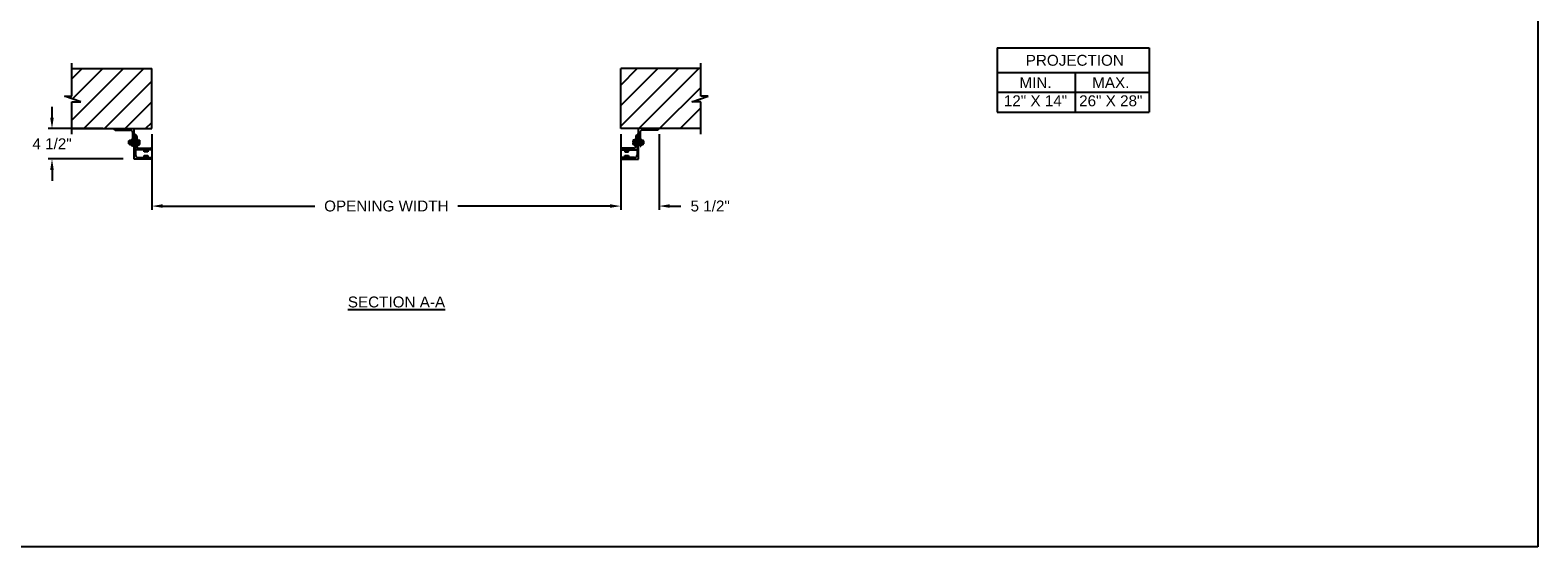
# Model space of a CAD drawing. Header units: inches. Extents: x 170 to 312, y 215 to 248.
# Tile 36 of 256: x 176.09 to 189.06, y 234.45 to 238.89. Entities that reach past the tile are written whole.
import ezdxf

# ---------------------------------------------------------------- set-up
doc = ezdxf.new("R2010")
doc.units = ezdxf.units.IN
doc.header["$LTSCALE"] = 0.25
doc.header["$MEASUREMENT"] = 0
doc.layers.add('ANNOTATIONS', color=1, linetype='Continuous')
doc.layers.add('MOTOR RH', color=7, linetype='Continuous')
doc.styles.add('ARIAL', font='arial.ttf', dxfattribs={"height": 0.09375})
doc.dimstyles.new('STANDARD$0', dxfattribs={"dimtxt": 0.09375, "dimasz": 0.09375, "dimexe": 0.03125, "dimexo": 0.046875, "dimgap": 0.09, "dimtad": 0, "dimtih": 1, "dimtoh": 1, "dimdec": 4, "dimzin": 0, "dimdsep": 46, "dimtxsty": 'ARIAL', "dimcen": 0.09, "dimadec": 0, "dimazin": 0, "dimtfac": 1, "dimtdec": 4, "dimtofl": 0, "dimtmove": 0, "dimatfit": 1, "dimfxl": 1, "dimtolj": 1, "dimtzin": 0, "dimarcsym": 0})
pattern_1 = [(45, (-0.16007, -12.74175), (-0.08838835, 0.08838835), [])]

# ---------------------------------------------------------------- blocks, each defined once
blk = doc.blocks.new('*D14')
at = {"layer": 'ANNOTATIONS', "color": 0, "lineweight": -2, "transparency": 16777216}
for p, q in [((181.173, 237.996), (181.173, 237.346)), ((181.501, 237.996), (181.501, 237.346)), ((181.079, 237.377), (180.985, 237.377)), ((181.594, 237.377), (181.688, 237.377))]:
    blk.add_line(p, q, dxfattribs=at)
at = {"layer": 'ANNOTATIONS', "color": 0, "transparency": 16777216}
for points in [[(181.079, 237.393), (181.079, 237.362), (181.173, 237.377)], [(181.594, 237.393), (181.594, 237.362), (181.501, 237.377)]]:
    blk.add_solid(points, dxfattribs=at)
at = {"layer": 'defpoints', "color": 0, "transparency": 16777216}
for p in [(181.173, 238.043), (181.501, 238.043), (181.501, 237.377)]:
    blk.add_point(p, dxfattribs=at)
at = {"layer": 'ANNOTATIONS', "color": 0, "transparency": 16777216, "insert": (181.941, 237.377), "char_height": 0.0938, "attachment_point": 5, "style": 'ARIAL'}
blk.add_mtext('\\A1;5 1/2"', dxfattribs=at)
blk = doc.blocks.new('*D15')
at = {"layer": 'ANNOTATIONS', "color": 0, "lineweight": -2, "transparency": 16777216}
for p, q in [((176.281, 238.137), (176.281, 238.231)), ((176.717, 238.043), (176.249, 238.043)), ((176.892, 237.782), (176.249, 237.782)), ((176.281, 237.688), (176.281, 237.594))]:
    blk.add_line(p, q, dxfattribs=at)
at = {"layer": 'ANNOTATIONS', "color": 0, "transparency": 16777216}
for points in [[(176.265, 238.137), (176.296, 238.137), (176.281, 238.043)], [(176.265, 237.688), (176.296, 237.688), (176.281, 237.782)]]:
    blk.add_solid(points, dxfattribs=at)
at = {"layer": 'defpoints', "color": 0, "transparency": 16777216}
for p in [(176.764, 238.043), (176.281, 237.782), (176.939, 237.782)]:
    blk.add_point(p, dxfattribs=at)
at = {"layer": 'ANNOTATIONS', "color": 0, "transparency": 16777216, "insert": (176.281, 237.912), "char_height": 0.0938, "attachment_point": 5, "style": 'ARIAL'}
blk.add_mtext('\\A1;4 1/2"', dxfattribs=at)
blk = doc.blocks.new('*D18')
at = {"layer": 'ANNOTATIONS', "color": 0, "lineweight": -2, "transparency": 16777216}
for p, q in [((177.139, 237.996), (177.139, 237.346)), ((181.173, 237.996), (181.173, 237.346)), ((177.233, 237.377), (178.54, 237.377)), ((181.079, 237.377), (179.772, 237.377))]:
    blk.add_line(p, q, dxfattribs=at)
at = {"layer": 'ANNOTATIONS', "color": 0, "transparency": 16777216}
for points in [[(177.233, 237.393), (177.233, 237.362), (177.139, 237.377)], [(181.079, 237.393), (181.079, 237.362), (181.173, 237.377)]]:
    blk.add_solid(points, dxfattribs=at)
at = {"layer": 'defpoints', "color": 0, "transparency": 16777216}
for p in [(177.139, 238.043), (181.173, 238.043), (181.173, 237.377)]:
    blk.add_point(p, dxfattribs=at)
at = {"layer": 'ANNOTATIONS', "color": 0, "transparency": 16777216, "insert": (179.156, 237.377), "char_height": 0.09375, "attachment_point": 5, "style": 'ARIAL'}
blk.add_mtext('\\A1;OPENING WIDTH', dxfattribs=at)

msp = doc.modelspace()

# ---------------------------------------------------------------- hatches: boundary and pattern name
at = {"layer": 'MOTOR RH'}
h = msp.add_hatch(dxfattribs=at)
h.set_pattern_fill('ANSI31', color=256, style=0)
h.set_pattern_definition(pattern_1)
h.paths.add_polyline_path([(177.13928, 238.55896), (176.45178, 238.55896), (176.45178, 238.32175), (176.38767, 238.32175), (176.52974, 238.27485), (176.45178, 238.27485), (176.45178, 238.04333), (177.13928, 238.04333), (177.13928, 238.20583)])
h = msp.add_hatch(dxfattribs=at)
h.set_pattern_fill('ANSI31', color=256, style=0)
h.set_pattern_definition(pattern_1)
h.paths.add_polyline_path([(181.92421, 238.32175), (181.86011, 238.32175), (181.86011, 238.55896), (181.17261, 238.55896), (181.17261, 238.04333), (181.19079, 238.04333), (181.86011, 238.04333), (181.86011, 238.27485), (181.78214, 238.27485)])

# ---------------------------------------------------------------- linework, layer by layer
at = {"layer": 'ANNOTATIONS'}
for p, q in [((184.40805, 238.73697), (184.40805, 238.1856)), ((184.40805, 238.73697), (185.71582, 238.73697)), ((185.71582, 238.73697), (185.71582, 238.1856)), ((184.40805, 238.5255), (185.71582, 238.5255)), ((185.0809, 238.5255), (185.0809, 238.1856)), ((184.40805, 238.35555), (185.71582, 238.35555)), ((184.40805, 238.1856), (185.71582, 238.1856))]:
    msp.add_line(p, q, dxfattribs=at)
at = {"layer": 'defpoints'}
msp.add_lwpolyline([(189.05875, 234.44685), (169.58887, 234.44685), (169.58887, 247.18196), (189.05875, 247.18196)], close=True, dxfattribs=at)
at = {"layer": 'MOTOR RH'}
for p, q in [((176.45178, 238.32175), (176.45178, 238.60583)), ((181.86011, 238.32175), (181.86011, 238.60583)), ((176.45178, 238.55896), (177.13928, 238.55896)), ((177.13928, 238.04333), (177.13928, 238.55896)), ((181.17261, 238.04333), (181.17261, 238.55896)), ((181.86011, 238.55896), (181.17261, 238.55896)), ((176.52974, 238.27485), (176.38767, 238.32175)), ((176.38767, 238.32175), (176.45178, 238.32175)), ((181.78214, 238.27485), (181.92421, 238.32175)), ((181.92421, 238.32175), (181.86011, 238.32175)), ((176.45178, 237.99646), (176.45178, 238.27485)), ((176.45178, 238.27485), (176.52974, 238.27485)), ((181.86011, 238.27485), (181.78214, 238.27485)), ((181.86011, 237.99646), (181.86011, 238.27485)), ((176.45178, 238.04333), (177.13928, 238.04333)), ((176.82364, 238.03083), (176.9549, 238.03083)), ((176.94115, 237.93559), (176.94264, 237.93708)), ((176.94115, 237.91357), (176.94115, 237.93559)), ((176.94264, 237.93708), (176.94625, 237.93708)), ((176.94264, 237.91208), (176.94264, 237.93708)), ((176.94625, 237.94333), (176.96865, 237.94333)), ((176.94625, 237.90583), (176.94625, 237.94333)), ((176.96615, 237.92458), (176.94875, 237.92458)), ((176.96865, 237.95583), (176.97365, 237.95583)), ((176.96865, 237.95583), (176.96865, 237.89333)), ((176.97365, 238.01208), (176.97365, 237.89333)), ((176.98615, 237.78164), (176.98615, 238.04333)), ((176.98615, 237.99646), (176.98616, 237.99646)), ((176.99865, 237.98708), (176.99866, 237.98708)), ((176.99865, 237.98708), (176.99865, 237.81602)), ((177.01115, 237.97459), (177.01115, 237.89021)), ((177.01115, 237.95583), (177.01615, 237.95583)), ((177.01115, 237.94459), (177.03063, 237.94459)), ((177.01115, 237.92743), (177.01813, 237.92743)), ((177.01615, 237.94459), (177.01615, 237.95583)), ((177.0198, 237.94333), (177.0198, 237.90599)), ((177.0198, 237.92743), (177.03063, 237.92743)), ((177.0323, 237.94333), (177.0323, 237.90599)), ((181.86011, 238.04333), (181.17261, 238.04333)), ((181.27959, 237.94333), (181.27959, 237.90599)), ((181.30074, 237.94459), (181.28126, 237.94459)), ((181.29209, 237.92743), (181.28126, 237.92743)), ((181.29209, 237.94333), (181.29209, 237.90599)), ((181.30074, 237.92743), (181.29376, 237.92743)), ((181.30074, 237.95583), (181.29574, 237.95583)), ((181.29574, 237.94459), (181.29574, 237.95583)), ((181.30074, 237.97459), (181.30074, 237.89021)), ((181.31324, 237.98708), (181.31323, 237.98708)), ((181.31324, 237.98708), (181.31324, 237.81602)), ((181.32574, 237.99646), (181.32573, 237.99646)), ((181.32574, 237.78164), (181.32574, 238.04333)), ((181.33824, 238.01208), (181.33824, 237.89333)), ((181.34324, 237.95583), (181.33824, 237.95583)), ((181.34324, 237.95583), (181.34324, 237.89333)), ((181.34324, 237.94333), (181.36564, 237.94333)), ((181.34574, 237.92458), (181.36314, 237.92458)), ((181.48825, 238.03083), (181.35699, 238.03083)), ((181.36564, 237.90583), (181.36564, 237.94333)), ((181.36925, 237.93708), (181.36564, 237.93708)), ((181.37074, 237.93559), (181.36925, 237.93708)), ((181.36925, 237.91208), (181.36925, 237.93708)), ((181.37074, 237.91357), (181.37074, 237.93559)), ((176.94264, 237.91208), (176.94115, 237.91357)), ((176.94625, 237.91208), (176.94264, 237.91208)), ((176.94625, 237.90583), (176.96865, 237.90583)), ((176.97365, 237.89333), (176.96865, 237.89333)), ((176.98614, 237.89333), (176.98615, 237.89333)), ((177.13928, 237.86208), (176.99865, 237.86208)), ((177.01115, 237.90742), (177.01813, 237.90742)), ((177.01115, 237.90457), (177.03063, 237.90457)), ((177.01615, 237.89333), (177.01115, 237.89333)), ((177.01615, 237.89333), (177.01615, 237.90457)), ((177.0198, 237.90742), (177.03063, 237.90742)), ((177.02053, 237.79414), (177.12679, 237.79414)), ((177.02678, 237.87458), (177.12679, 237.87458)), ((177.07365, 237.84333), (177.07365, 237.86208)), ((177.1049, 237.84333), (177.07365, 237.84333)), ((177.07365, 237.79414), (177.07365, 237.81289)), ((177.07365, 237.81289), (177.1049, 237.81289)), ((177.1049, 237.86208), (177.1049, 237.84333)), ((177.1049, 237.81289), (177.1049, 237.79414)), ((177.13928, 237.86209), (177.13928, 237.86208)), ((181.17261, 237.86209), (181.17261, 237.86208)), ((181.17261, 237.86208), (181.31324, 237.86208)), ((181.28511, 237.87458), (181.1851, 237.87458)), ((181.29136, 237.79414), (181.1851, 237.79414)), ((181.20699, 237.86208), (181.20699, 237.84333)), ((181.20699, 237.84333), (181.23824, 237.84333)), ((181.20699, 237.79414), (181.20699, 237.81289)), ((181.20699, 237.81289), (181.23824, 237.81289)), ((181.23824, 237.84333), (181.23824, 237.86208)), ((181.23824, 237.81289), (181.23824, 237.79414)), ((181.29209, 237.90742), (181.28126, 237.90742)), ((181.30074, 237.90457), (181.28126, 237.90457)), ((181.30074, 237.90742), (181.29376, 237.90742)), ((181.29574, 237.89333), (181.29574, 237.90457)), ((181.29574, 237.89333), (181.30074, 237.89333)), ((181.32575, 237.89333), (181.32574, 237.89333)), ((181.33824, 237.89333), (181.34324, 237.89333)), ((181.34324, 237.90583), (181.36564, 237.90583)), ((181.36564, 237.91208), (181.36925, 237.91208)), ((181.36925, 237.91208), (181.37074, 237.91357)), ((177.13928, 237.78164), (176.98615, 237.78164)), ((177.13928, 237.78165), (177.13928, 237.78164)), ((181.17261, 237.78165), (181.17261, 237.78164)), ((181.17261, 237.78164), (181.32574, 237.78164))]:
    msp.add_line(p, q, dxfattribs=at)
at = {"layer": 'MOTOR RH', "flags": 128}
for points in [[(177.01813, 237.94459), (177.01934, 237.94389), (177.0198, 237.94317)], [(177.01813, 237.92743), (177.01934, 237.93163), (177.0198, 237.93601)], [(177.0198, 237.91742), (177.01877, 237.92518), (177.01813, 237.92743)], [(177.03063, 237.94459), (177.03184, 237.94389), (177.0323, 237.94317)], [(177.03063, 237.92743), (177.03184, 237.93163), (177.0323, 237.93601)], [(177.0323, 237.91742), (177.03127, 237.92518), (177.03063, 237.92743)], [(181.28126, 237.94459), (181.28005, 237.94389), (181.27959, 237.94317)], [(181.28126, 237.92743), (181.28005, 237.93163), (181.27959, 237.93601)], [(181.27959, 237.91742), (181.28062, 237.92518), (181.28126, 237.92743)], [(181.29376, 237.94459), (181.29255, 237.94389), (181.29209, 237.94317)], [(181.29376, 237.92743), (181.29255, 237.93163), (181.29209, 237.93601)], [(181.29209, 237.91742), (181.29312, 237.92518), (181.29376, 237.92743)], [(177.01813, 237.90742), (177.01969, 237.91492), (177.0198, 237.91742)], [(177.01813, 237.90457), (177.01934, 237.90527), (177.0198, 237.90599)], [(177.03063, 237.90742), (177.03219, 237.91492), (177.0323, 237.91742)], [(177.03063, 237.90457), (177.03184, 237.90527), (177.0323, 237.90599)], [(181.28126, 237.90742), (181.2797, 237.91492), (181.27959, 237.91742)], [(181.28126, 237.90457), (181.28005, 237.90527), (181.27959, 237.90599)], [(181.29376, 237.90742), (181.2922, 237.91492), (181.29209, 237.91742)], [(181.29376, 237.90457), (181.29255, 237.90527), (181.29209, 237.90599)]]:
    msp.add_lwpolyline(points, dxfattribs=at)
at = {"layer": 'MOTOR RH'}
for centre, radius, start, end in [((176.82364, 238.04332), 0.01249, 180, 270), ((176.96926, 237.93284), 0.02304, 152.913174, 177.22408), ((176.96511, 237.93396), 0.01886, 180.027798, 209.834947), ((176.96926, 237.91409), 0.02304, 152.913175, 177.224058), ((176.9549, 238.01208), 0.01875, 0, 90), ((176.94564, 237.93284), 0.02304, 2.77592, 27.086826), ((176.94979, 237.93396), 0.01886, 330.165053, 359.972202), ((176.94564, 237.91409), 0.02304, 2.775942, 27.086825), ((176.98616, 237.98397), 0.01249, 0, 90), ((176.99866, 237.97459), 0.01249, 0, 90), ((176.99479, 237.93558), 0.02502, 0.97621, 21.106816), ((177.00729, 237.93558), 0.02502, 0.97631, 21.106527), ((181.3046, 237.93558), 0.02502, 158.893473, 179.02369), ((181.3171, 237.93558), 0.02502, 158.893184, 179.02379), ((181.31323, 237.97459), 0.01249, 90, 180), ((181.32573, 237.98397), 0.01249, 90, 180), ((181.35699, 238.01208), 0.01875, 90, 180), ((181.36625, 237.93284), 0.02304, 152.913174, 177.22408), ((181.3621, 237.93396), 0.01886, 180.027798, 209.834947), ((181.36625, 237.91409), 0.02304, 152.913175, 177.224058), ((181.34262, 237.93284), 0.02304, 2.77592, 27.086826), ((181.34677, 237.93396), 0.01886, 330.165053, 359.972202), ((181.34262, 237.91409), 0.02304, 2.775942, 27.086825), ((181.48825, 238.04332), 0.01249, 270, 0), ((176.96511, 237.91521), 0.01886, 180.027798, 209.834947), ((176.94979, 237.91521), 0.01886, 330.165053, 359.972202), ((176.98614, 237.90582), 0.01249, 180, 270), ((177.02053, 237.81602), 0.02188, 180, 270), ((177.02678, 237.89021), 0.01562, 180, 270), ((177.01756, 237.90506), 0.00243, 22.723879, 76.579246), ((177.03006, 237.90506), 0.00243, 22.723939, 76.57869), ((177.12679, 237.86209), 0.01249, 0, 90), ((177.12679, 237.78165), 0.01249, 0, 90), ((181.1851, 237.86209), 0.01249, 90, 180), ((181.1851, 237.78165), 0.01249, 90, 180), ((181.28182, 237.90506), 0.00243, 103.42131, 157.276061), ((181.28511, 237.89021), 0.01562, 270, 0), ((181.29136, 237.81602), 0.02188, 270, 0), ((181.29432, 237.90506), 0.00243, 103.420754, 157.276121), ((181.32575, 237.90582), 0.01249, 270, 0), ((181.3621, 237.91521), 0.01886, 180.027798, 209.834947), ((181.34677, 237.91521), 0.01886, 330.165053, 359.972202)]:
    msp.add_arc(centre, radius, start, end, dxfattribs=at)

# ---------------------------------------------------------------- texts
at = {"layer": 'ANNOTATIONS', "char_height": 0.09375, "attachment_point": 2, "style": 'ARIAL'}
for s, width, insert in [('PROJECTION ', 1.7594917, (185.07674, 238.67754)), ('MIN.\\P12" X 14" ', 0.6711642, (184.73862, 238.48555)), ('MAX.\\P26" X 28"', 0.6567117, (185.38605, 238.48555))]:
    msp.add_mtext_dynamic_manual_height_columns(s, width=width, gutter_width=1.36268, heights=[0], dxfattribs=dict(at, insert=insert))
at = {"layer": 'ANNOTATIONS', "insert": (179.24323, 236.59935), "char_height": 0.09375, "width": 1.3823677, "attachment_point": 2, "style": 'ARIAL'}
msp.add_mtext('{\\LSECTION A-A}', dxfattribs=at)

# ---------------------------------------------------------------- dimensions: what is measured, and where the dimension line sits
at = {"layer": 'ANNOTATIONS'}
dim = msp.add_linear_dim(base=(176.28059, 237.78164), p1=(176.76428, 238.04332), p2=(176.93928, 237.78164), angle=90, text='4 1/2"', dimstyle='STANDARD$0', dxfattribs=at)
dim.commit()
dim.dimension.update_dxf_attribs({"geometry": '*D15', "text_midpoint": (176.28059, 237.91248), "dimtype": 160})
dim = msp.add_linear_dim(base=(181.17261, 237.37722), p1=(177.13928, 238.04333), p2=(181.17261, 238.04333), text='OPENING WIDTH', dimstyle='STANDARD$0', dxfattribs=at)
dim.commit()
dim.dimension.update_dxf_attribs({"geometry": '*D18', "text_midpoint": (179.15594, 237.37722)})
dim = msp.add_linear_dim(base=(181.50074, 237.37722), p1=(181.17261, 238.04333), p2=(181.50074, 238.04332), text='5 1/2"', dimstyle='STANDARD$0', dxfattribs=at)
dim.commit()
dim.dimension.update_dxf_attribs({"geometry": '*D14', "text_midpoint": (181.94134, 237.37722), "dimtype": 160})

doc.saveas('drawing.dxf')
